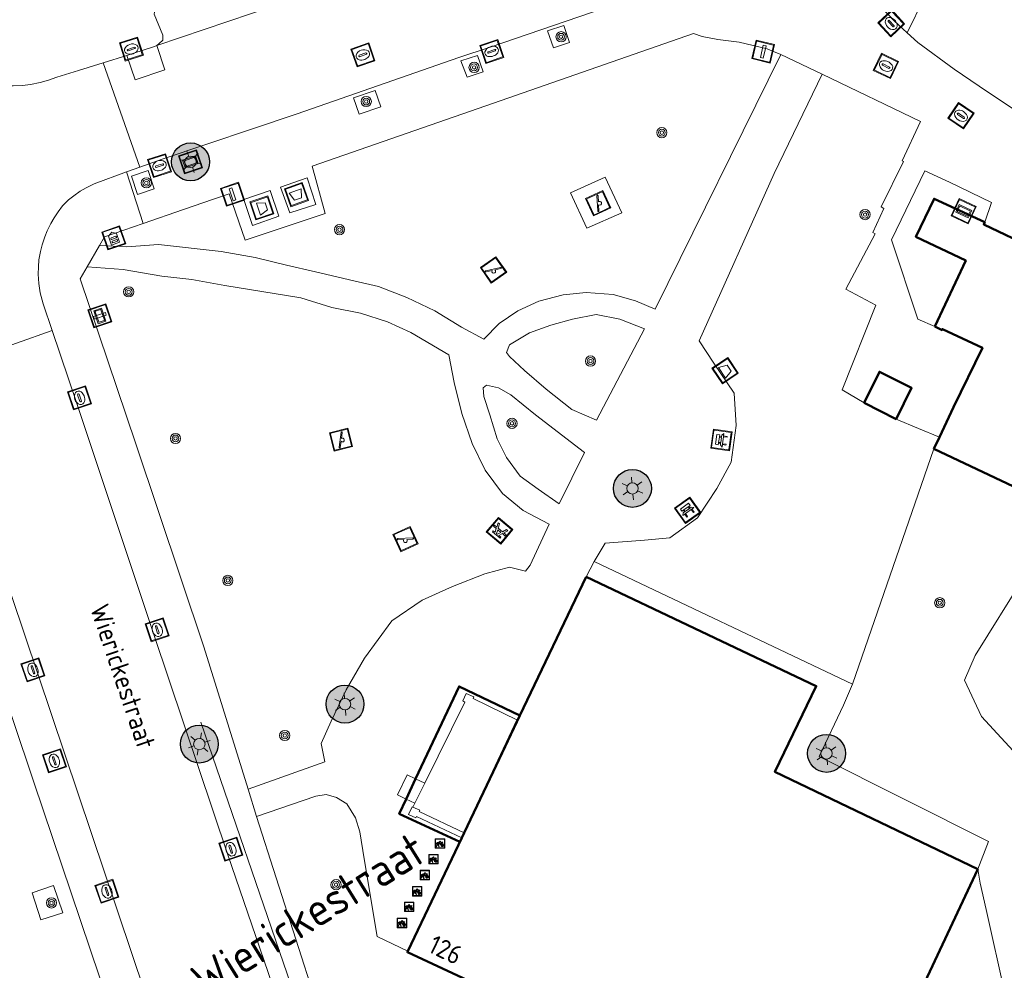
# Model space of a CAD drawing. Header units: metres. Extents: x 94279 to 96109, y 461866 to 463040.
# Tile 155 of 175: x 95281 to 95333, y 462849 to 462899. Entities that reach past the tile are written whole.
import ezdxf
from ezdxf.enums import TextEntityAlignment as Align

# ---------------------------------------------------------------- set-up
doc = ezdxf.new("R2010")
doc.units = ezdxf.units.M
doc.layers.get('0').update_dxf_attribs({"linetype": 'CONTINUOUS'})
doc.layers.add('B-WE-KL-ET_LS_OV_KABEL_EIGENNET-T25', color=7, linetype='CONTINUOUS')
doc.layers.add('B-WE-KL-ET_LS_OV_KABEL_EIGENNET_324-G', color=10, linetype='CONTINUOUS')
for name, color, linetype, lineweight in [('B-WE-OV-LICHTMAST', 252, 'CONTINUOUS', 25), ('B_BEBOUWINGSGRENS_0', 132, 'CONTINUOUS', 50), ('B_LUIFEL_1', 132, 'CONTINUOUS', 50), ('G_GRENS_ALGEMEEN_0', 251, 'CONTINUOUS', 13), ('Q_AFVAL_APART_PLAATS_0', 251, 'CONTINUOUS', 13), ('Q_AFVALBAK_0', 251, 'CONTINUOUS', 13), ('Q_BANK_0', 251, 'CONTINUOUS', 13), ('Q_BOOM_0', 251, 'CONTINUOUS', 13), ('Q_BRANDKRAAN_0', 251, 'CONTINUOUS', 13), ('Q_FIETSENREK_0', 251, 'CONTINUOUS', 13), ('Q_INSPECTIE_OF_RIOOLPUT_0', 251, 'CONTINUOUS', 13), ('Q_KOLK_0', 251, 'CONTINUOUS', 13), ('Q_LICHTMAST_0', 251, 'CONTINUOUS', 13), ('Q_PICKNICKTAFEL_0', 251, 'CONTINUOUS', 13), ('Q_RECLAMEZUIL_0', 251, 'CONTINUOUS', 13), ('Q_SPEELVOORZIENING_0', 251, 'CONTINUOUS', 13), ('Q_STRAATNAAMBORD_0', 251, 'CONTINUOUS', 13), ('Q_VERKEERSBORDPAAL_0', 251, 'CONTINUOUS', 13), ('Q_WATERLEIDINGPUT_0', 251, 'CONTINUOUS', 13), ('T_CULTUURGRENS_0', 251, 'CONTINUOUS', 13), ('T_HEK_0', 251, 'CONTINUOUS', 13), ('V_WEGGRENS_0', 251, 'CONTINUOUS', 13), ('Z_GBKN_HUISNUMMER_0', 251, 'CONTINUOUS', 13), ('Z_STRAATNAAM_0', 251, 'CONTINUOUS', 13)]:
    doc.layers.add(name, color=color, linetype=linetype, lineweight=lineweight)
doc.styles.add('Leiden', font='isocp.shx')
doc.styles.get("Standard").update_dxf_attribs({"font": 'isocp.shx'})

# ---------------------------------------------------------------- blocks, each defined once
blk = doc.blocks.new('Q_LICHTMAST')
for points in [[(0, 0.3), (0, 0.6)], [(-0.26, 0.15), (-0.52, 0.3)], [(0.26, 0.15), (0.52, 0.3)], [(-0.26, -0.15), (-0.52, -0.3)], [(0, -0.3), (0, -0.6)], [(0.26, -0.15), (0.52, -0.3)]]:
    blk.add_lwpolyline(points)
blk.add_circle((0, 0), 0.3)
blk = doc.blocks.new('Q_VERKEERSBORDPAAL')
for points in [[(-0.5, 0.5), (0.5, 0.5), (0.5, -0.5), (-0.5, -0.5)], [(-0.08, 0.333), (0.071, 0.333), (0.071, -0.329), (-0.08, -0.329)]]:
    blk.add_lwpolyline(points, close=True)
blk.add_lwpolyline([(-0.442, 0.464), (0.438, 0.464, -0.414214), (0.459, 0.442), (0.459, -0.437, -0.414214), (0.438, -0.459), (-0.442, -0.459, -0.414214), (-0.463, -0.437), (-0.463, 0.442), (-0.463, 0.444), (-0.463, 0.446), (-0.463, 0.448), (-0.462, 0.45), (-0.461, 0.451), (-0.46, 0.453), (-0.459, 0.455), (-0.458, 0.456), (-0.457, 0.457), (-0.456, 0.459), (-0.454, 0.46), (-0.453, 0.461), (-0.451, 0.462), (-0.449, 0.462), (-0.447, 0.463), (-0.446, 0.463), (-0.444, 0.464), (-0.442, 0.464)], format="xyb")
blk = doc.blocks.new('Q_KOLK')
blk.add_lwpolyline([(-0.5, 0.5), (0.5, 0.5), (0.5, -0.5), (-0.5, -0.5)], close=True)
for points in [[(-0.442, 0.464), (0.438, 0.464, -0.414214), (0.459, 0.442), (0.459, -0.437, -0.414214), (0.438, -0.459), (-0.442, -0.459, -0.414214), (-0.463, -0.437), (-0.463, 0.442, -0.414214), (-0.442, 0.464)], [(-0.345, 0.105, 0.380426), (-0.276, -0.18)], [(-0.008, 0.266, 0.240218), (-0.345, 0.105)], [(-0.194, 0.045, 0.853344), (-0.194, -0.032)], [(0.331, 0.111, 0.240191), (-0.008, 0.266)], [(0.185, -0.032, 0.849746), (0.185, 0.045)], [(0.267, -0.176, 0.380426), (0.331, 0.111)], [(-0.276, -0.18, 0.148452), (0.012, -0.257)], [(0.012, -0.257, 0.131742), (0.267, -0.176)]]:
    blk.add_lwpolyline(points, format="xyb")
for points in [[(-0.194, 0.045), (0.185, 0.045)], [(0.185, -0.032), (-0.194, -0.032)]]:
    blk.add_lwpolyline(points)
blk = doc.blocks.new('Q_INSPECTIE_OF_RIOOLPUT')
blk.add_lwpolyline([(-0.5, 0.5), (0.5, 0.5), (0.5, -0.5), (-0.5, -0.5)], close=True)
for points in [[(-0.442, 0.464), (0.438, 0.464, -0.414214), (0.459, 0.442), (0.459, -0.437, -0.414214), (0.438, -0.459), (-0.442, -0.459, -0.414214), (-0.463, -0.437), (-0.463, 0.442), (-0.463, 0.444), (-0.463, 0.446), (-0.463, 0.448), (-0.462, 0.45), (-0.461, 0.451), (-0.46, 0.453), (-0.459, 0.455), (-0.458, 0.456), (-0.457, 0.457), (-0.456, 0.459), (-0.454, 0.46), (-0.453, 0.461), (-0.451, 0.462), (-0.449, 0.462), (-0.447, 0.463), (-0.446, 0.463), (-0.444, 0.464), (-0.442, 0.464)], [(-0.345, 0.105, 0.380426), (-0.276, -0.18)], [(-0.008, 0.266, 0.240218), (-0.345, 0.105)], [(-0.194, 0.045, 0.853344), (-0.194, -0.032)], [(0.331, 0.111, 0.240191), (-0.008, 0.266)], [(0.185, -0.032, 0.849746), (0.185, 0.045)], [(0.267, -0.176, 0.380426), (0.331, 0.111)], [(-0.276, -0.18, 0.148452), (0.012, -0.257)], [(0.012, -0.257, 0.131742), (0.267, -0.176)]]:
    blk.add_lwpolyline(points, format="xyb")
for points in [[(-0.194, 0.045), (0.185, 0.045)], [(0.185, -0.032), (-0.194, -0.032)]]:
    blk.add_lwpolyline(points)
blk = doc.blocks.new('Q_WATERLEIDINGPUT')
blk.add_lwpolyline([(-0.5, 0.5), (0.5, 0.5), (0.5, -0.5), (-0.5, -0.5)], close=True)
for points in [[(-0.442, 0.464), (0.438, 0.464, -0.414214), (0.459, 0.442), (0.459, -0.437, -0.414214), (0.438, -0.459), (-0.442, -0.459, -0.414214), (-0.463, -0.437), (-0.463, 0.442), (-0.463, 0.444), (-0.463, 0.446), (-0.463, 0.448), (-0.462, 0.45), (-0.461, 0.451), (-0.46, 0.453), (-0.459, 0.455), (-0.458, 0.456), (-0.457, 0.457), (-0.456, 0.459), (-0.454, 0.46), (-0.453, 0.461), (-0.451, 0.462), (-0.449, 0.462), (-0.447, 0.463), (-0.446, 0.463), (-0.444, 0.464), (-0.442, 0.464)], [(-0.345, 0.105, 0.380426), (-0.276, -0.18)], [(-0.008, 0.266, 0.240218), (-0.345, 0.105)], [(-0.194, 0.045, 0.853344), (-0.194, -0.032)], [(0.331, 0.111, 0.240191), (-0.008, 0.266)], [(0.185, -0.032, 0.849746), (0.185, 0.045)], [(0.267, -0.176, 0.380426), (0.331, 0.111)], [(-0.276, -0.18, 0.148452), (0.012, -0.257)], [(0.012, -0.257, 0.131742), (0.267, -0.176)]]:
    blk.add_lwpolyline(points, format="xyb")
for points in [[(-0.194, 0.045), (0.185, 0.045)], [(0.185, -0.032), (-0.194, -0.032)]]:
    blk.add_lwpolyline(points)
blk = doc.blocks.new('Q_BRANDKRAAN')
blk.add_lwpolyline([(-0.5, 0.5), (0.5, 0.5), (0.5, -0.5), (-0.5, -0.5)], close=True)
for points in [[(-0.442, 0.464), (0.438, 0.464, -0.414214), (0.459, 0.442), (0.459, -0.437, -0.414214), (0.438, -0.459), (-0.442, -0.459, -0.414214), (-0.463, -0.437), (-0.463, 0.442), (-0.463, 0.444), (-0.463, 0.446), (-0.463, 0.448), (-0.462, 0.45), (-0.461, 0.451), (-0.46, 0.453), (-0.459, 0.455), (-0.458, 0.456), (-0.457, 0.457), (-0.456, 0.459), (-0.454, 0.46), (-0.453, 0.461), (-0.451, 0.462), (-0.449, 0.462), (-0.447, 0.463), (-0.446, 0.463), (-0.444, 0.464), (-0.442, 0.464)], [(-0.345, 0.105, 0.380426), (-0.276, -0.18)], [(-0.008, 0.266, 0.240218), (-0.345, 0.105)], [(-0.194, 0.045, 0.853344), (-0.194, -0.032)], [(0.331, 0.111, 0.240191), (-0.008, 0.266)], [(0.185, -0.032, 0.849746), (0.185, 0.045)], [(0.267, -0.176, 0.380426), (0.331, 0.111)], [(-0.276, -0.18, 0.148452), (0.012, -0.257)], [(0.012, -0.257, 0.131742), (0.267, -0.176)]]:
    blk.add_lwpolyline(points, format="xyb")
for points in [[(-0.194, 0.045), (0.185, 0.045)], [(0.185, -0.032), (-0.194, -0.032)]]:
    blk.add_lwpolyline(points)
blk = doc.blocks.new('Q_BANK')
blk.add_lwpolyline([(-0.5, 0.5), (0.5, 0.5), (0.5, -0.5), (-0.5, -0.5)], close=True)
blk.add_lwpolyline([(-0.442, 0.464), (0.438, 0.464, -0.414214), (0.459, 0.442), (0.459, -0.437, -0.414214), (0.438, -0.459), (-0.442, -0.459, -0.414214), (-0.463, -0.437), (-0.463, 0.442), (-0.463, 0.444), (-0.463, 0.446), (-0.463, 0.448), (-0.462, 0.45), (-0.461, 0.451), (-0.46, 0.453), (-0.459, 0.455), (-0.458, 0.456), (-0.457, 0.457), (-0.456, 0.459), (-0.454, 0.46), (-0.453, 0.461), (-0.451, 0.462), (-0.449, 0.462), (-0.447, 0.463), (-0.446, 0.463), (-0.444, 0.464), (-0.442, 0.464)], format="xyb")
for points in [[(-0.267, 0.022), (-0.366, -0.078)], [(-0.18, 0.132), (-0.267, 0.132), (-0.267, 0.276)], [(-0.267, 0.276), (0.258, 0.276), (0.258, 0.132), (0.173, 0.132)], [(-0.18, 0.022), (-0.267, 0.022)], [(-0.267, 0.022), (-0.18, 0.022)], [(-0.18, 0.022), (-0.18, 0.132)], [(-0.18, 0.132), (-0.144, 0.132)], [(-0.144, 0.132), (-0.144, 0.022)], [(0.131, 0.132), (-0.144, 0.132)], [(0.131, 0.022), (-0.144, 0.022)], [(-0.144, 0.022), (0.131, 0.022)], [(0.131, 0.022), (-0.144, 0.022)], [(-0.144, 0.022), (0.131, 0.022)], [(-0.144, 0.022), (0.131, 0.022)], [(0.131, 0.022), (0.131, 0.132)], [(0.131, 0.132), (0.173, 0.132)], [(0.173, 0.132), (0.173, 0.022)], [(0.173, 0.022), (0.255, 0.022)], [(0.173, 0.022), (0.255, 0.022)], [(0.255, 0.022), (0.357, -0.078)], [(-0.236, -0.078), (-0.366, -0.078)], [(-0.192, -0.078), (-0.192, -0.27), (-0.236, -0.27), (-0.236, -0.078)], [(-0.236, -0.078), (-0.192, -0.078)], [(0.183, -0.078), (-0.192, -0.078)], [(0.226, -0.078), (0.226, -0.268), (0.183, -0.268), (0.183, -0.078)], [(0.183, -0.078), (0.226, -0.078)], [(0.357, -0.078), (0.226, -0.078)]]:
    blk.add_lwpolyline(points)
blk = doc.blocks.new('Q_RECLAMEZUIL')
blk.add_lwpolyline([(-0.5, 0.5), (0.5, 0.5), (0.5, -0.5), (-0.5, -0.5)], close=True)
for points in [[(-0.442, 0.464), (0.438, 0.464, -0.414214), (0.459, 0.442), (0.459, -0.437, -0.414214), (0.438, -0.459), (-0.442, -0.459, -0.414214), (-0.463, -0.437), (-0.463, 0.442), (-0.463, 0.444), (-0.463, 0.446), (-0.463, 0.448), (-0.462, 0.45), (-0.461, 0.451), (-0.46, 0.453), (-0.459, 0.455), (-0.458, 0.456), (-0.457, 0.457), (-0.456, 0.459), (-0.454, 0.46), (-0.453, 0.461), (-0.451, 0.462), (-0.449, 0.462), (-0.447, 0.463), (-0.446, 0.463), (-0.444, 0.464), (-0.442, 0.464)], [(-0.132, 0.045, 0.550274), (-0.132, -0.036)], [(0.126, -0.036, 0.506565), (0.126, 0.045)], [(-0.132, -0.14, 0.502509), (-0.132, -0.221)], [(0.126, -0.221, 0.554525), (0.126, -0.14)]]:
    blk.add_lwpolyline(points, format="xyb")
for points in [[(-0.228, 0.17), (-0.002, 0.326), (0.215, 0.17)], [(0.215, 0.17), (0.215, -0.318), (-0.228, -0.318), (-0.228, 0.17)], [(-0.132, 0.045), (0.126, 0.045)], [(0.126, -0.036), (-0.132, -0.036)], [(-0.132, -0.14), (0.126, -0.14)], [(0.126, -0.221), (-0.132, -0.221)]]:
    blk.add_lwpolyline(points)
blk = doc.blocks.new('Q_FIETSENREK')
for points in [[(-0.5, 0.5), (0.5, 0.5), (0.5, -0.5), (-0.5, -0.5)], [(-0.06, 0.15), (0.18, 0.05), (0.04, -0.09)]]:
    blk.add_lwpolyline(points, close=True)
for points in [[(-0.44, 0.46), (0.44, 0.46, -0.414214), (0.46, 0.44), (0.46, -0.44, -0.414214), (0.44, -0.46), (-0.44, -0.46, -0.414214), (-0.46, -0.44), (-0.46, 0.44), (-0.46, 0.44), (-0.46, 0.45), (-0.46, 0.45), (-0.46, 0.45), (-0.46, 0.45), (-0.46, 0.45), (-0.46, 0.45), (-0.46, 0.46), (-0.46, 0.46), (-0.46, 0.46), (-0.45, 0.46), (-0.45, 0.46), (-0.45, 0.46), (-0.45, 0.46), (-0.45, 0.46), (-0.45, 0.46), (-0.44, 0.46), (-0.44, 0.46)], [(-0.18, 0.11, 0.847256), (-0.32, -0.14)], [(-0.19, 0.08, 0.842492), (-0.3, -0.12)], [(-0.17, 0.06, 0.053288), (-0.19, 0.08)], [(-0.19, -0.13, 0.502492), (-0.15, 0.04)], [(-0.15, 0.09, 0.06236), (-0.18, 0.11)], [(-0.16, -0.16, 0.494489), (-0.12, 0.07)], [(-0.32, -0.14, 0.089606), (-0.42, -0.35)], [(-0.3, -0.16, 0.110942), (-0.37, -0.35)], [(-0.29, -0.1, 0.006942), (-0.3, -0.12)], [(-0.3, -0.16, 0.02458), (-0.28, -0.17)], [(-0.21, -0.1, 0.381614), (-0.29, -0.1)], [(-0.22, -0.14, 0.533998), (-0.28, -0.14)], [(-0.28, -0.14, 0.009682), (-0.27, -0.14)], [(-0.28, -0.17, 0.148109), (-0.2, -0.17)], [(-0.27, -0.14, 0.120201), (-0.22, -0.14)], [(-0.22, -0.14, 0.003554), (-0.22, -0.14)], [(-0.19, -0.13, 0.017985), (-0.21, -0.1)], [(-0.12, -0.35, 0.075837), (-0.2, -0.17)], [(-0.08, -0.35, 0.094234), (-0.16, -0.16)], [(0.1, -0.16, 0.385208), (0.19, -0.33)], [(0.21, -0.05, 0.224648), (0.11, -0.13)], [(0.13, -0.17, 0.376993), (0.2, -0.3)], [(0.21, -0.09, 0.20829), (0.14, -0.14)], [(0.19, -0.33, 1), (0.29, -0.06)], [(0.2, -0.3, 1), (0.28, -0.09)], [(0.29, -0.06, 0.086253), (0.24, -0.05)], [(0.28, -0.09, 0.079305), (0.24, -0.08)]]:
    blk.add_lwpolyline(points, format="xyb")
for points in [[(-0.17, 0.06), (-0.26, -0.04), (-0.24, -0.06), (-0.15, 0.04)], [(0.08, 0.22), (0, 0.25), (-0.15, 0.09)], [(-0.12, 0.07), (-0.09, 0.11), (0.02, -0.13), (0.1, -0.16)], [(0.24, -0.05), (0.23, 0.05), (0.26, 0.09), (0.3, 0.08), (0.31, 0.11), (0.19, 0.15), (0.18, 0.12), (0.23, 0.1), (0.21, 0.08), (-0.04, 0.17), (0, 0.22), (0.07, 0.19), (0.08, 0.22)], [(0.21, -0.05), (0.2, 0.03), (0.06, -0.11)], [(-0.42, -0.35), (-0.37, -0.35)], [(-0.12, -0.35), (-0.08, -0.35)], [(0.06, -0.11), (0.11, -0.13)], [(0.13, -0.17), (0.25, -0.22), (0.24, -0.08)], [(0.14, -0.14), (0.22, -0.17), (0.21, -0.09)]]:
    blk.add_lwpolyline(points)
blk = doc.blocks.new('Q_PICKNICKTAFEL')
blk.add_lwpolyline([(-0.5, 0.5), (0.5, 0.5), (0.5, -0.5), (-0.5, -0.5)], close=True)
blk.add_lwpolyline([(-0.442, 0.464), (0.438, 0.464, -0.414214), (0.459, 0.442), (0.459, -0.437, -0.414214), (0.438, -0.459), (-0.442, -0.459, -0.414214), (-0.463, -0.437), (-0.463, 0.442), (-0.463, 0.444), (-0.463, 0.446), (-0.463, 0.448), (-0.462, 0.45), (-0.461, 0.451), (-0.46, 0.453), (-0.459, 0.455), (-0.458, 0.456), (-0.457, 0.457), (-0.456, 0.459), (-0.454, 0.46), (-0.453, 0.461), (-0.451, 0.462), (-0.449, 0.462), (-0.447, 0.463), (-0.446, 0.463), (-0.444, 0.464), (-0.442, 0.464)], format="xyb")
for points in [[(-0.246, -0.058), (-0.408, -0.058), (-0.408, 0.021)], [(-0.408, 0.021), (-0.214, 0.021)], [(-0.136, 0.213), (-0.267, 0.213), (-0.267, 0.284)], [(-0.267, 0.284), (0.257, 0.284), (0.257, 0.213), (0.127, 0.213)], [(-0.214, 0.021), (-0.136, 0.213)], [(-0.115, 0.021), (-0.035, 0.213)], [(-0.115, 0.021), (0.107, 0.021)], [(0.025, 0.213), (-0.035, 0.213)], [(0.107, 0.021), (0.025, 0.213)], [(0.206, 0.021), (0.127, 0.213)], [(0.206, 0.021), (0.4, 0.021), (0.4, -0.058), (0.239, -0.058)], [(-0.336, -0.28), (-0.246, -0.058)], [(-0.336, -0.28), (-0.24, -0.279)], [(-0.24, -0.279), (-0.148, -0.058)], [(0.141, -0.058), (-0.148, -0.058)], [(0.234, -0.277), (0.141, -0.058)], [(0.234, -0.277), (0.33, -0.277)], [(0.33, -0.277), (0.239, -0.058)]]:
    blk.add_lwpolyline(points)
blk = doc.blocks.new('Q_SPEELVOORZIENING')
blk.add_lwpolyline([(-0.5, 0.5), (0.5, 0.5), (0.5, -0.5), (-0.5, -0.5)], close=True)
for points in [[(-0.442, 0.464), (0.438, 0.464, -0.414214), (0.459, 0.442), (0.459, -0.437, -0.414214), (0.438, -0.459), (-0.442, -0.459, -0.414214), (-0.463, -0.437), (-0.463, 0.442), (-0.463, 0.444), (-0.463, 0.446), (-0.463, 0.448), (-0.462, 0.45), (-0.461, 0.451), (-0.46, 0.453), (-0.459, 0.455), (-0.458, 0.456), (-0.457, 0.457), (-0.456, 0.459), (-0.454, 0.46), (-0.453, 0.461), (-0.451, 0.462), (-0.449, 0.462), (-0.447, 0.463), (-0.446, 0.463), (-0.444, 0.464), (-0.442, 0.464)], [(-0.363, 0.198, 1.168313), (-0.386, 0.141)], [(-0.087, 0.021, 0.778987), (-0.04, -0.167)], [(-0.04, -0.167, 0.508825), (0.056, -0.036)], [(0.355, -0.156, 1.031322), (0.378, -0.1)]]:
    blk.add_lwpolyline(points, format="xyb")
for points in [[(-0.386, 0.141), (-0.087, 0.021)], [(-0.363, 0.198), (0.378, -0.1)], [(0.056, -0.036), (0.355, -0.156)]]:
    blk.add_lwpolyline(points)
blk = doc.blocks.new('Q_BOOM')
for radius in [0.27, 0.18, 0.09]:
    blk.add_circle((0, 0), radius)
blk = doc.blocks.new('Q_STRAATNAAMBORD')
for points in [[(-0.5, 0.5), (0.5, 0.5), (0.5, -0.5), (-0.5, -0.5)], [(-0.369, 0.22), (0.358, 0.22), (0.358, -0.214), (-0.369, -0.214)]]:
    blk.add_lwpolyline(points, close=True)
for points in [[(-0.442, 0.464), (0.438, 0.464, -0.414214), (0.459, 0.442), (0.459, -0.437, -0.414214), (0.438, -0.459), (-0.442, -0.459, -0.414214), (-0.463, -0.437), (-0.463, 0.442), (-0.463, 0.444), (-0.463, 0.446), (-0.463, 0.448), (-0.462, 0.45), (-0.461, 0.451), (-0.46, 0.453), (-0.459, 0.455), (-0.458, 0.456), (-0.457, 0.457), (-0.456, 0.459), (-0.454, 0.46), (-0.453, 0.461), (-0.451, 0.462), (-0.449, 0.462), (-0.447, 0.463), (-0.446, 0.463), (-0.444, 0.464), (-0.442, 0.464)], [(-0.287, 0.16), (0.281, 0.16, -0.414214), (0.303, 0.139), (0.303, -0.134, -0.414214), (0.281, -0.156), (-0.287, -0.156, -0.414214), (-0.308, -0.134), (-0.308, 0.139), (-0.308, 0.14), (-0.308, 0.142), (-0.307, 0.144), (-0.307, 0.146), (-0.306, 0.148), (-0.305, 0.149), (-0.304, 0.151), (-0.303, 0.152), (-0.302, 0.154), (-0.3, 0.155), (-0.299, 0.156), (-0.297, 0.157), (-0.296, 0.158), (-0.294, 0.159), (-0.292, 0.159), (-0.29, 0.16), (-0.288, 0.16), (-0.287, 0.16)]]:
    blk.add_lwpolyline(points, format="xyb")
blk = doc.blocks.new('Q_AFVAL_APART_PLAATS')
for points in [[(-0.5, 0.5), (0.5, 0.5), (0.5, -0.5), (-0.5, -0.5)], [(-0.336, 0.197), (0.331, 0.197), (0.19, -0.251), (-0.196, -0.251)]]:
    blk.add_lwpolyline(points, close=True)
blk.add_lwpolyline([(-0.442, 0.464), (0.438, 0.464, -0.414214), (0.459, 0.442), (0.459, -0.437, -0.414214), (0.438, -0.459), (-0.442, -0.459, -0.414214), (-0.463, -0.437), (-0.463, 0.442, -0.414214), (-0.442, 0.464)], format="xyb")
blk = doc.blocks.new('Q_AFVALBAK')
for points in [[(-0.5, 0.5), (0.5, 0.5), (0.5, -0.5), (-0.5, -0.5)], [(-0.336, 0.197), (0.331, 0.197), (0.19, -0.251), (-0.196, -0.251)]]:
    blk.add_lwpolyline(points, close=True)
blk.add_lwpolyline([(-0.442, 0.464), (0.438, 0.464, -0.414214), (0.459, 0.442), (0.459, -0.437, -0.414214), (0.438, -0.459), (-0.442, -0.459, -0.414214), (-0.463, -0.437), (-0.463, 0.442), (-0.463, 0.444), (-0.463, 0.446), (-0.463, 0.448), (-0.462, 0.45), (-0.461, 0.451), (-0.46, 0.453), (-0.459, 0.455), (-0.458, 0.456), (-0.457, 0.457), (-0.456, 0.459), (-0.454, 0.46), (-0.453, 0.461), (-0.451, 0.462), (-0.449, 0.462), (-0.447, 0.463), (-0.446, 0.463), (-0.444, 0.464), (-0.442, 0.464)], format="xyb")
blk = doc.blocks.new('LM')
at = {"linetype": 'ByBlock'}
h = blk.add_hatch(color=256, dxfattribs=at)
h.dxf.hatch_style = 1
edge = h.paths.add_edge_path()
edge.add_arc((0, 0), 1, 0, 360)
blk.add_circle((0, 0), 1, dxfattribs=at)

msp = doc.modelspace()

# ---------------------------------------------------------------- linework, layer by layer
at = {"layer": 'B-WE-KL-ET_LS_OV_KABEL_EIGENNET_324-G', "linetype": 'Continuous', "lineweight": 0}
msp.add_lwpolyline([(95290.535, 462861.928), (95295.294, 462848.056)], dxfattribs=at)
at = {"layer": 'B_BEBOUWINGSGRENS_0'}
for p, q in [((95325.488, 462878.766), (95327.177, 462877.917)), ((95329.457, 462876.965), (95329.165, 462876.348)), ((95310.836, 462869.593), (95307.341, 462862.288)), ((95307.227, 462862.049), (95305.932, 462859.32)), ((95307.341, 462862.288), (95307.227, 462862.049)), ((95305.932, 462859.32), (95304.406, 462856.102)), ((95304.283, 462855.844), (95301.442, 462849.862)), ((95304.406, 462856.102), (95304.283, 462855.844))]:
    msp.add_line(p, q, dxfattribs=at)
for points in [[(95331.848, 462888.289), (95329.18, 462889.536), (95328.219, 462887.528), (95330.851, 462886.272), (95329.21, 462882.79)], [(95334.45, 462886.917), (95331.795, 462888.176), (95331.848, 462888.289)], [(95329.21, 462882.79), (95329.596, 462882.61), (95329.619, 462882.659), (95331.722, 462881.678), (95330.207, 462878.55), (95329.457, 462876.965)], [(95327.177, 462877.917), (95327.988, 462879.557), (95326.293, 462880.408), (95325.488, 462878.766)], [(95329.165, 462876.348), (95370.451, 462856.823), (95371.775, 462859.622)], [(95331.488, 462854.177), (95320.784, 462859.317), (95322.969, 462863.842), (95310.836, 462869.593)], [(95315.153, 462839.608), (95317.138, 462843.947), (95320.378, 462842.427), (95322.518, 462846.977), (95327.098, 462844.827), (95331.488, 462854.177)], [(95301.442, 462849.862), (95301.414, 462849.804), (95304.845, 462848.21)]]:
    msp.add_lwpolyline(points, dxfattribs=at)
at = {"layer": 'B_LUIFEL_1'}
for p, q in [((95305.932, 462859.32), (95307.341, 462862.288)), ((95301.85, 462858.944), (95301.351, 462857.883)), ((95304.405, 462856.102), (95305.932, 462859.32)), ((95304.178, 462855.623), (95304.283, 462855.844)), ((95304.283, 462855.844), (95304.405, 462856.102))]:
    msp.add_line(p, q, dxfattribs=at)
for points in [[(95307.341, 462862.288), (95304.141, 462863.818), (95301.85, 462858.944)], [(95301.351, 462857.883), (95300.988, 462857.11), (95304.178, 462855.623)]]:
    msp.add_lwpolyline(points, dxfattribs=at)
at = {"layer": 'G_GRENS_ALGEMEEN_0'}
for p, q in [((95311.254, 462870.41), (95324.878, 462863.947)), ((95302.326, 462858.714), (95301.85, 462858.944)), ((95301.351, 462857.883), (95301.807, 462857.663)), ((95304.406, 462856.102), (95304.405, 462856.102))]:
    msp.add_line(p, q, dxfattribs=at)
for points in [[(95324.878, 462863.947), (95324.396, 462862.829), (95323.123, 462860.127), (95332.048, 462855.643), (95331.488, 462854.177)], [(95301.85, 462858.944), (95301.394, 462859.165), (95300.885, 462858.107), (95301.351, 462857.883)], [(95304.405, 462856.102), (95302.033, 462857.228), (95302.065, 462857.29), (95301.707, 462857.46)]]:
    msp.add_lwpolyline(points, dxfattribs=at)
at = {"layer": 'T_CULTUURGRENS_0'}
msp.add_line((95324.878, 462863.947), (95329.165, 462876.348), dxfattribs=at)
for points in [[(95309.666, 462898.674), (95308.802, 462898.386), (95309.111, 462897.485), (95309.968, 462897.77), (95309.666, 462898.674)], [(95305.116, 462897.088), (95304.234, 462896.806), (95304.559, 462895.938), (95305.413, 462896.215), (95305.116, 462897.088)], [(95299.717, 462895.237), (95298.567, 462894.847), (95298.872, 462893.996), (95300.007, 462894.38), (95299.717, 462895.237)], [(95286.875, 462890.724), (95287.195, 462889.764), (95288.067, 462890.047), (95287.746, 462891.024), (95286.875, 462890.724)], [(95353.441, 462861.071), (95345.329, 462864.872), (95334.87, 462869.803), (95333.93, 462869.602), (95331.349, 462865.452), (95330.784, 462864.149), (95331.671, 462862.241), (95333.96, 462859.755), (95336.507, 462858.692), (95341.863, 462857.328), (95348.521, 462856.366), (95352.136, 462856.201), (95355.249, 462856.823)], [(95282.756, 462853.327), (95281.629, 462852.933), (95282.092, 462851.522), (95283.248, 462851.887), (95282.756, 462853.327)]]:
    msp.add_lwpolyline(points, dxfattribs=at)
at = {"layer": 'T_HEK_0'}
msp.add_lwpolyline([(95334.768, 462840.462), (95334.247, 462841.981), (95332.925, 462847.558), (95331.921, 462852.064), (95331.611, 462853.453), (95331.488, 462854.177)], dxfattribs=at)
at = {"layer": 'V_WEGGRENS_0'}
for p, q in [((95327.766, 462898.278), (95331.293, 462905.626)), ((95321.105, 462897.139), (95320.631, 462897.339)), ((95285.373, 462896.702), (95286.628, 462897.093)), ((95321.105, 462897.139), (95323.283, 462896.093)), ((95284.082, 462896.3), (95285.373, 462896.702)), ((95285.373, 462896.702), (95287.303, 462891.199)), ((95287.303, 462891.199), (95286.603, 462890.945)), ((95287.489, 462888.229), (95286.603, 462890.945)), ((95284.534, 462885.934), (95285.187, 462887.071)), ((95311.39, 462877.85), (95313.906, 462882.67)), ((95288.711, 462844.337), (95278.011, 462876.117)), ((95309.423, 462873.451), (95310.743, 462876.146)), ((95311.254, 462870.41), (95310.836, 462869.593)), ((95293.464, 462856.962), (95293.02, 462858.398)), ((95301.807, 462857.663), (95302.326, 462858.714)), ((95301.807, 462857.663), (95301.707, 462857.46)), ((95304.283, 462855.844), (95304.283, 462855.844))]:
    msp.add_line(p, q, dxfattribs=at)
for points in [[(95288.215, 462897.615), (95288.323, 462897.718), (95288.519, 462897.9), (95288.516, 462898.161), (95288.062, 462899.271), (95288.098, 462899.474), (95288.152, 462899.556), (95288.291, 462899.645), (95292.825, 462901.192), (95298.095, 462902.995), (95303.091, 462904.695), (95309.816, 462906.992), (95315.242, 462908.874), (95315.38, 462908.888), (95315.491, 462908.831), (95315.568, 462908.767), (95315.64, 462908.655), (95315.976, 462907.639), (95316.052, 462907.48), (95316.13, 462907.396), (95316.305, 462907.325), (95316.404, 462907.302), (95316.658, 462907.328)], [(95316.658, 462907.328), (95310.519, 462905.243), (95303.754, 462902.943), (95298.79, 462901.216), (95293.194, 462899.299), (95288.215, 462897.615)], [(95273.86, 462902.026), (95274.72, 462899.531), (95274.911, 462898.995), (95275.104, 462898.572), (95275.404, 462898.086), (95275.643, 462897.749), (95275.969, 462897.374), (95276.274, 462897.067), (95276.651, 462896.747), (95277.034, 462896.485), (95277.452, 462896.237), (95277.867, 462896.016), (95278.297, 462895.86), (95278.765, 462895.725), (95279.272, 462895.596), (95279.683, 462895.526), (95280.211, 462895.49), (95280.629, 462895.485), (95281.117, 462895.501), (95281.549, 462895.557), (95282.065, 462895.654), (95282.5, 462895.79), (95282.939, 462895.944), (95284.082, 462896.3)], [(95327.766, 462898.278), (95327.07, 462898.909), (95325.826, 462900.242), (95324.779, 462901.343), (95323.88, 462901.956), (95322.705, 462902.272), (95320.676, 462902.256), (95319.16, 462902)], [(95318.746, 462901.93), (95317.751, 462901.585), (95312.449, 462899.801), (95305.78, 462897.52), (95304.118, 462896.976), (95295.596, 462894.014), (95288.485, 462891.616), (95288.246, 462891.537), (95287.303, 462891.199)], [(95320.631, 462897.339), (95320.38, 462897.444), (95318.908, 462897.795), (95317.775, 462897.93), (95316.946, 462898.088), (95316.491, 462898.249), (95305.552, 462894.43), (95296.389, 462891.249)], [(95333.555, 462894.027), (95333.3, 462894.306), (95331.998, 462895.174), (95330.234, 462896.361), (95328.318, 462897.777), (95327.766, 462898.278)], [(95288.215, 462897.615), (95288.637, 462896.322), (95287.065, 462895.809), (95286.628, 462897.093)], [(95286.628, 462897.093), (95286.941, 462897.191), (95288.085, 462897.552), (95288.215, 462897.615)], [(95285.187, 462887.071), (95286.633, 462886.995), (95288.291, 462887.117), (95291.603, 462886.756), (95293.385, 462886.429), (95295.036, 462886.024), (95296.577, 462885.675), (95298.585, 462885.211), (95299.893, 462884.912), (95301.392, 462884.333), (95302.865, 462883.617), (95304.267, 462882.761), (95305.445, 462882.121), (95306.25, 462882.948), (95307.23, 462883.63), (95308.352, 462884.132), (95309.632, 462884.468), (95310.833, 462884.584), (95312.265, 462884.49), (95313.435, 462884.147), (95314.468, 462883.711), (95321.105, 462897.139)], [(95323.283, 462896.093), (95320.743, 462890.856), (95316.79, 462882.039), (95317.569, 462880.862), (95318.636, 462879.275), (95318.74, 462877.579), (95318.475, 462875.645), (95317.72, 462874.261), (95316.703, 462872.707), (95315.241, 462871.661), (95313.91, 462871.537), (95311.846, 462871.366), (95311.254, 462870.41)], [(95325.488, 462878.766), (95324.332, 462879.452), (95326.108, 462883.923), (95324.524, 462884.767), (95326.076, 462887.679), (95325.943, 462887.75), (95326.526, 462889.015), (95326.395, 462889.098), (95327.562, 462891.503), (95327.492, 462891.532), (95328.457, 462893.61), (95323.283, 462896.093)], [(95296.389, 462891.249), (95297.084, 462888.756), (95292.859, 462887.352), (95292.022, 462889.787)], [(95286.603, 462890.945), (95284.897, 462890.325), (95284.484, 462890.106), (95284.172, 462889.94), (95283.839, 462889.692), (95283.552, 462889.468), (95283.24, 462889.164), (95283.003, 462888.849), (95282.787, 462888.522), (95282.619, 462888.224), (95282.432, 462887.832), (95282.301, 462887.526), (95282.155, 462887.094), (95282.072, 462886.757), (95281.989, 462886.311), (95281.963, 462885.943), (95281.959, 462885.549), (95281.982, 462885.06), (95282.06, 462884.57), (95282.209, 462884), (95282.686, 462882.59)], [(95296.58, 462889.233), (95296.125, 462890.639), (95294.719, 462890.137), (95295.218, 462888.787), (95296.58, 462889.233)], [(95312.71, 462888.785), (95311.832, 462890.664), (95310.005, 462889.85), (95310.867, 462887.979), (95312.71, 462888.785)], [(95331.848, 462888.289), (95332.205, 462889.338), (95329.985, 462890.401), (95328.686, 462891.008), (95326.931, 462887.359), (95328.32, 462883.177), (95329.21, 462882.79)], [(95292.022, 462889.787), (95291.196, 462889.503), (95289.619, 462888.961), (95287.489, 462888.229)], [(95294.184, 462889.969), (95292.801, 462889.499), (95293.246, 462888.119), (95294.644, 462888.607), (95294.184, 462889.969)], [(95287.489, 462888.229), (95285.449, 462887.528), (95285.187, 462887.071)], [(95284.534, 462885.934), (95284.173, 462885.304), (95287.099, 462876.614), (95290.692, 462865.901), (95293.02, 462858.398)], [(95293.02, 462858.398), (95297.064, 462859.838), (95296.878, 462860.818), (95297.391, 462861.991), (95298.193, 462863.632), (95299.157, 462865.309), (95300.599, 462867.284), (95302.196, 462868.366), (95303.787, 462869.094), (95305.496, 462869.754), (95306.799, 462870.11), (95307.649, 462869.894), (95307.893, 462870.205), (95308.882, 462872.369), (95307.51, 462873.094), (95306.434, 462873.989), (95305.518, 462875.227), (95304.836, 462876.63), (95304.285, 462878.202), (95303.88, 462879.847), (95303.596, 462881.308), (95301.593, 462882.472), (95300.362, 462883.036), (95298.935, 462883.504), (95297.428, 462883.804), (95295.79, 462884.303), (95291.795, 462884.95), (95290.051, 462885.266), (95288.477, 462885.458), (95286.438, 462885.798), (95284.534, 462885.934)], [(95313.906, 462882.67), (95312.616, 462883.187), (95311.363, 462883.421), (95310.121, 462883.175), (95308.968, 462882.874), (95307.844, 462882.458), (95306.793, 462881.834), (95306.631, 462881.433), (95306.793, 462881.214), (95307.586, 462880.485), (95308.725, 462879.499), (95310.081, 462878.428), (95311.39, 462877.85)], [(95276.525, 462880.39), (95280.802, 462881.917), (95282.686, 462882.59)], [(95282.686, 462882.59), (95283.992, 462878.729), (95288.068, 462866.509), (95291.951, 462854.946), (95295.345, 462845.052)], [(95310.743, 462876.146), (95308.169, 462878.148), (95306.871, 462879.19), (95306.217, 462879.566), (95305.587, 462879.698), (95305.405, 462879.566), (95305.45, 462879.112), (95305.764, 462878.137), (95306.14, 462876.867), (95306.643, 462875.892), (95307.352, 462874.907), (95308.316, 462874.216), (95309.423, 462873.451)], [(95329.457, 462876.965), (95328.358, 462877.424), (95327.177, 462877.917)], [(95288.711, 462844.337), (95288.491, 462844.594), (95288.201, 462844.535), (95286.662, 462844.134), (95281.72, 462858.768), (95276.251, 462875.023), (95277.746, 462875.521), (95278.009, 462875.742), (95278.011, 462876.117)], [(95307.227, 462862.049), (95304.883, 462863.182), (95304.914, 462863.272), (95304.518, 462863.45), (95304.335, 462863.055), (95304.439, 462862.998), (95302.326, 462858.714)], [(95301.442, 462849.862), (95299.813, 462850.637), (95299.133, 462854.73), (95298.907, 462856.147), (95298.673, 462856.889), (95298.226, 462857.625), (95297.686, 462857.959), (95297.126, 462858.117), (95296.587, 462858.04), (95293.464, 462856.962)], [(95301.707, 462857.46), (95301.663, 462857.476), (95301.473, 462857.074), (95301.86, 462856.892), (95301.892, 462856.954), (95304.283, 462855.844)], [(95293.464, 462856.962), (95296.562, 462847.253), (95299.317, 462840.267)]]:
    msp.add_lwpolyline(points, dxfattribs=at)

# ---------------------------------------------------------------- block references
at = {"layer": 'B-WE-OV-LICHTMAST'}
for p in [(95289.984, 462891.477), (95313.278, 462874.261), (95298.125, 462862.887), (95290.447, 462860.782), (95323.509, 462860.29)]:
    msp.add_blockref('LM', p, dxfattribs=at)
at = {"layer": 'Q_AFVAL_APART_PLAATS_0'}
for p, rotation in [((95295.571, 462889.751), 19.64866088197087), ((95293.745, 462889.049), 108.6618117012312)]:
    msp.add_blockref('Q_AFVAL_APART_PLAATS', p, dxfattribs=dict(at, rotation=rotation))
at = {"layer": 'Q_AFVALBAK_0', "rotation": 123.9144298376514}
msp.add_blockref('Q_AFVALBAK', (95318.165, 462880.467), dxfattribs=at)
at = {"layer": 'Q_BANK_0'}
for p, rotation in [((95317.972, 462876.813), 82.1978203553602), ((95316.184, 462873.104), 35.58213907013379)]:
    msp.add_blockref('Q_BANK', p, dxfattribs=dict(at, rotation=rotation))
at = {"layer": 'Q_BOOM_0'}
for p, rotation in [((95309.517, 462898.073), 108.4729685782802), ((95304.929, 462896.458), 108.7886219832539), ((95299.245, 462894.658), 18.73336164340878), ((95314.827, 462893.017), 63.69839156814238), ((95287.654, 462890.372), 108.1882895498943), ((95325.539, 462888.696), 65.25646217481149), ((95297.837, 462887.903), 105.5774380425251), ((95286.723, 462884.623), 170.5331211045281), ((95311.068, 462880.975), 62.43581473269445), ((95306.929, 462877.69), 106.4920720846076), ((95289.191, 462876.894), 108.540778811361), ((95291.948, 462869.409), 108.540778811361), ((95329.478, 462868.231), 70.9298383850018), ((95294.948, 462861.233), 100.7466810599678), ((95297.654, 462853.368), 99.43280936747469), ((95282.654, 462852.408), 108.8635875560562)]:
    msp.add_blockref('Q_BOOM', p, dxfattribs=dict(at, rotation=rotation))
at = {"layer": 'Q_BRANDKRAAN_0', "rotation": 146.0632915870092}
msp.add_blockref('Q_BRANDKRAAN', (95330.594, 462893.912), dxfattribs=at)
at = {"layer": 'Q_FIETSENREK_0', "xscale": 0.5, "yscale": 0.5}
for p in [(95303.134, 462855.543), (95302.793, 462854.716), (95302.332, 462853.875), (95301.929, 462853.02), (95301.512, 462852.203), (95301.131, 462851.351)]:
    msp.add_blockref('Q_FIETSENREK', p, dxfattribs=at)
at = {"layer": 'Q_INSPECTIE_OF_RIOOLPUT_0'}
for p, rotation in [((95299.07, 462897.116), 19.1659685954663), ((95282.808, 462859.899), 108.6078514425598)]:
    msp.add_blockref('Q_INSPECTIE_OF_RIOOLPUT', p, dxfattribs=dict(at, rotation=rotation))
at = {"layer": 'Q_KOLK_0'}
for p, rotation in [((95326.918, 462898.777), 133.0220029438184), ((95286.869, 462897.421), 17.51358281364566), ((95305.864, 462897.298), 18.88224167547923), ((95288.353, 462891.277), 18.29098987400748), ((95284.135, 462879.04), 108.6883306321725), ((95288.23, 462866.812), 108.4462009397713), ((95281.678, 462864.696), 108.6078514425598), ((95292.111, 462855.24), 108.5626950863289), ((95285.579, 462853.018), 108.6078514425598)]:
    msp.add_blockref('Q_KOLK', p, dxfattribs=dict(at, rotation=rotation))
at = {"layer": 'Q_LICHTMAST_0'}
for p, rotation in [((95289.984, 462891.477), 18.63534199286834), ((95313.278, 462874.261), 4.736072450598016), ((95298.125, 462862.887), 63.95401979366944), ((95290.447, 462860.782), 108.5626950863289), ((95323.509, 462860.29), 64.77335166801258)]:
    msp.add_blockref('Q_LICHTMAST', p, dxfattribs=dict(at, rotation=rotation))
at = {"layer": 'Q_PICKNICKTAFEL_0', "rotation": 140.2468447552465}
msp.add_blockref('Q_PICKNICKTAFEL', (95306.274, 462872.028), dxfattribs=at)
at = {"layer": 'Q_RECLAMEZUIL_0', "rotation": 18.9641280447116}
msp.add_blockref('Q_RECLAMEZUIL', (95285.936, 462887.467), dxfattribs=at)
at = {"layer": 'Q_SPEELVOORZIENING_0'}
for p, rotation in [((95311.474, 462889.299), 115.045265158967), ((95305.958, 462885.781), 34.83476581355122), ((95297.917, 462876.832), 103.831177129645), ((95301.318, 462871.584), 24.58759367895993)]:
    msp.add_blockref('Q_SPEELVOORZIENING', p, dxfattribs=dict(at, rotation=rotation))
at = {"layer": 'Q_STRAATNAAMBORD_0'}
for p, rotation in [((95289.984, 462891.477), 18.63534199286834), ((95330.74, 462888.875), 154.949022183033), ((95285.203, 462883.359), 108.6088353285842)]:
    msp.add_blockref('Q_STRAATNAAMBORD', p, dxfattribs=dict(at, rotation=rotation))
at = {"layer": 'Q_VERKEERSBORDPAAL_0'}
for p, rotation in [((95320.166, 462897.291), 166.5882089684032), ((95292.197, 462889.765), 18.50970122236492), ((95285.203, 462883.359), 108.6088353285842)]:
    msp.add_blockref('Q_VERKEERSBORDPAAL', p, dxfattribs=dict(at, rotation=rotation))
at = {"layer": 'Q_WATERLEIDINGPUT_0', "rotation": 154.3636744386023}
msp.add_blockref('Q_WATERLEIDINGPUT', (95326.643, 462896.532), dxfattribs=at)

# ---------------------------------------------------------------- texts
at = {"layer": 'B-WE-KL-ET_LS_OV_KABEL_EIGENNET-T25', "linetype": 'Continuous', "style": 'Leiden'}
msp.add_text('OVK324 Wierickestraat', height=1.75, rotation=31.92, dxfattribs=at).set_placement((95292.615, 462849.562), align=Align.MIDDLE_CENTER)
at = {"layer": 'Z_GBKN_HUISNUMMER_0'}
msp.add_text('126', height=1, rotation=334.3, dxfattribs=at).set_placement((95303.427, 462849.935), align=Align.MIDDLE)
at = {"layer": 'Z_STRAATNAAM_0', "linetype": 'Continuous'}
msp.add_text('Wierickestraat', height=1, rotation=288.723, dxfattribs=at).set_placement((95286.423, 462864.351), align=Align.MIDDLE)

doc.saveas('drawing.dxf')
